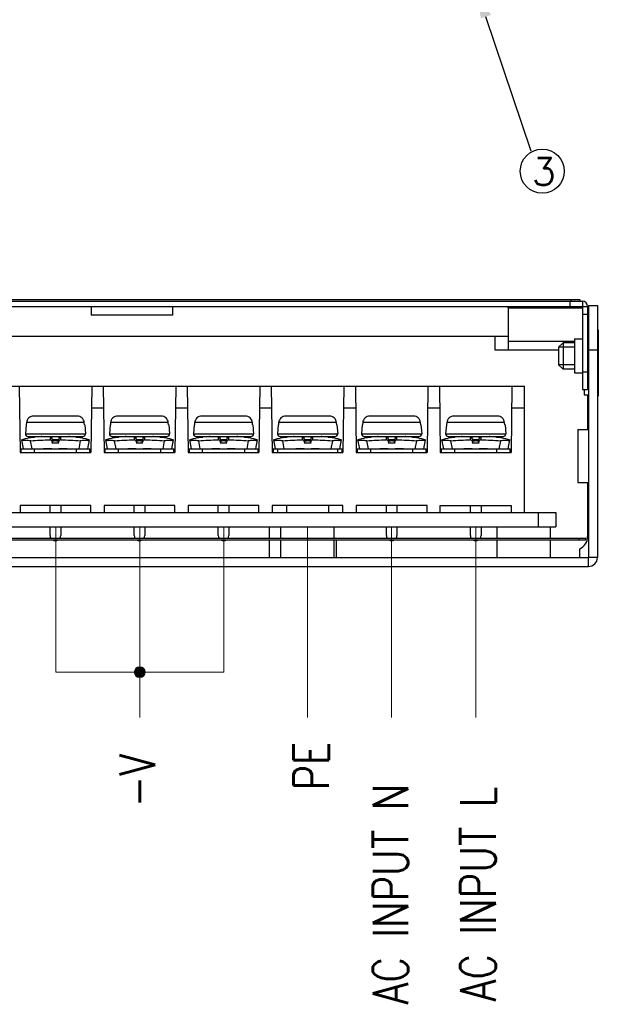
# Model space of a CAD drawing. Header units: millimetres. Extents: x 1519 to 3473, y -1005 to -133.
# Tile 2 of 14: x 1809 to 1874, y -920 to -809. Entities that reach past the tile are written whole.
import ezdxf

# ---------------------------------------------------------------- set-up
doc = ezdxf.new("R2010")
doc.units = ezdxf.units.MM
doc.header["$LTSCALE"] = 1.21
doc.layers.get('0').update_dxf_attribs({"linetype": 'CONTINUOUS'})
for name, color, linetype in [('02___PRT_ALL_AXES', 7, 'CONTINUOUS'), ('2', 2, 'CONTINUOUS'), ('20_ALL_FEATURES', 7, 'CONTINUOUS'), ('3', 3, 'CONTINUOUS'), ('DIM', 2, 'CONTINUOUS')]:
    doc.layers.add(name, color=color, linetype=linetype)
doc.layers.add('AM_5', color=3, linetype='CONTINUOUS', lineweight=25)
doc.styles.add('ROMANS', font='romans')
doc.styles.add('SIMPLEX', font='SIMPLEX.shx')

# ---------------------------------------------------------------- blocks, each defined once
blk = doc.blocks.new('C')
at = {"layer": 'AM_5', "color": 3}
blk.add_line((-1379.95, 1284.24), (-1387.22, 1269.94), dxfattribs=at)
at = {"layer": 'AM_5', "color": 3, "lineweight": 5}
blk.add_trace([(-1387.76, 1270.22), (-1386.69, 1269.67), (-1388.86, 1266.73)], dxfattribs=at)

msp = doc.modelspace()

# ---------------------------------------------------------------- hatches: boundary and pattern name
at = {"layer": '3', "lineweight": 0}
h = msp.add_hatch(color=0, dxfattribs=at)
h.paths.add_polyline_path([(1823.03, -882.87, 0.414214), (1822.42, -882.25), (1822.42, -882.87)])
h.paths.add_polyline_path([(1823.03, -882.87), (1822.42, -882.87), (1822.42, -883.49, 0.414214)])
h.paths.add_polyline_path([(1822.42, -883.49), (1822.42, -882.87), (1821.8, -882.87, 0.414214)])
h.paths.add_polyline_path([(1822.42, -882.87), (1822.42, -882.25, 0.414214), (1821.8, -882.87)])

# ---------------------------------------------------------------- linework, layer by layer
at = {"color": 7, "linetype": 'Continuous'}
for p, q in [((1761.14, -840.73), (1872.14, -840.73)), ((1816.94, -841.52), (1816.94, -842.52)), ((1826.14, -841.52), (1826.14, -842.52)), ((1872.44, -841.62), (1864.04, -841.62)), ((1864.04, -841.66), (1864.04, -841.62)), ((1871.14, -840.73), (1871.14, -840.92)), ((1871.84, -841.52), (1871.84, -841.62)), ((1872.14, -840.73), (1872.14, -840.92)), ((1873.14, -841.42), (1874.14, -841.42)), ((1874.14, -841.42), (1874.14, -869.92)), ((1826.14, -842.52), (1816.94, -842.52)), ((1872.44, -842.42), (1872.44, -850.92)), ((1819.07, -844.92), (1769.24, -844.92)), ((1864.04, -844.92), (1819.07, -844.92)), ((1874.24, -844.17), (1874.14, -844.17)), ((1874.24, -844.17), (1874.24, -851.67)), ((1874.24, -845.17), (1874.14, -845.17)), ((1873.14, -846.42), (1874.14, -846.42)), ((1872.44, -848.92), (1873.04, -848.92)), ((1778.89, -850.52), (1865.89, -850.52)), ((1808.79, -850.52), (1808.89, -858.02)), ((1816.99, -850.52), (1816.89, -858.02)), ((1818.29, -850.52), (1818.39, -858.02)), ((1826.49, -850.52), (1826.39, -858.02)), ((1827.79, -850.52), (1827.89, -858.02)), ((1835.99, -850.52), (1835.89, -858.02)), ((1837.29, -850.52), (1837.39, -858.02)), ((1845.49, -850.52), (1845.39, -858.02)), ((1846.79, -850.52), (1846.89, -858.02)), ((1854.99, -850.52), (1854.89, -858.02)), ((1856.29, -850.52), (1856.39, -858.02)), ((1864.49, -850.52), (1864.39, -858.02)), ((1865.89, -864.82), (1865.89, -850.52)), ((1872.44, -850.92), (1873.04, -850.92)), ((1874.24, -850.67), (1874.14, -850.67)), ((1874.24, -851.67), (1874.14, -851.67)), ((1815.35, -853.92), (1810.43, -853.92)), ((1818.32, -853.02), (1816.95, -853.02)), ((1824.85, -853.92), (1819.93, -853.92)), ((1827.82, -853.02), (1826.45, -853.02)), ((1834.35, -853.92), (1829.43, -853.92)), ((1837.32, -853.02), (1835.95, -853.02)), ((1843.85, -853.92), (1838.93, -853.92)), ((1846.82, -853.02), (1845.45, -853.02)), ((1853.35, -853.92), (1848.43, -853.92)), ((1856.32, -853.02), (1854.95, -853.02)), ((1862.85, -853.92), (1857.93, -853.92)), ((1865.89, -853.02), (1864.45, -853.02)), ((1809.57, -854.92), (1809.49, -855.92)), ((1809.6, -854.92), (1809.57, -854.92)), ((1809.62, -854.65), (1809.6, -854.92)), ((1816.15, -854.65), (1809.62, -854.65)), ((1816.18, -854.92), (1816.15, -854.65)), ((1816.2, -854.92), (1816.18, -854.92)), ((1816.2, -854.92), (1816.29, -855.92)), ((1819.07, -854.92), (1818.99, -855.92)), ((1819.1, -854.92), (1819.07, -854.92)), ((1819.12, -854.65), (1819.1, -854.92)), ((1825.65, -854.65), (1819.12, -854.65)), ((1825.68, -854.92), (1825.65, -854.65)), ((1825.7, -854.92), (1825.68, -854.92)), ((1825.7, -854.92), (1825.79, -855.92)), ((1828.57, -854.92), (1828.49, -855.92)), ((1828.6, -854.92), (1828.57, -854.92)), ((1828.62, -854.65), (1828.6, -854.92)), ((1835.15, -854.65), (1828.62, -854.65)), ((1835.18, -854.92), (1835.15, -854.65)), ((1835.2, -854.92), (1835.18, -854.92)), ((1835.2, -854.92), (1835.29, -855.92)), ((1838.07, -854.92), (1837.99, -855.92)), ((1838.1, -854.92), (1838.07, -854.92)), ((1838.12, -854.65), (1838.1, -854.92)), ((1844.65, -854.65), (1838.12, -854.65)), ((1844.68, -854.92), (1844.65, -854.65)), ((1844.7, -854.92), (1844.68, -854.92)), ((1844.7, -854.92), (1844.79, -855.92)), ((1847.57, -854.92), (1847.49, -855.92)), ((1847.6, -854.92), (1847.57, -854.92)), ((1847.62, -854.65), (1847.6, -854.92)), ((1854.15, -854.65), (1847.62, -854.65)), ((1854.18, -854.92), (1854.15, -854.65)), ((1854.2, -854.92), (1854.18, -854.92)), ((1854.2, -854.92), (1854.29, -855.92)), ((1857.07, -854.92), (1856.99, -855.92)), ((1857.1, -854.92), (1857.07, -854.92)), ((1857.12, -854.65), (1857.1, -854.92)), ((1863.65, -854.65), (1857.12, -854.65)), ((1863.68, -854.92), (1863.65, -854.65)), ((1863.7, -854.92), (1863.68, -854.92)), ((1863.7, -854.92), (1863.79, -855.92)), ((1809.49, -855.92), (1816.29, -855.92)), ((1818.99, -855.92), (1825.79, -855.92)), ((1828.49, -855.92), (1835.29, -855.92)), ((1837.99, -855.92), (1844.79, -855.92)), ((1847.49, -855.92), (1854.29, -855.92)), ((1856.99, -855.92), (1863.79, -855.92)), ((1809.04, -856.6), (1809.24, -857.62)), ((1809.79, -856.22), (1815.99, -856.22)), ((1810.26, -857.62), (1810.08, -856.72)), ((1810.6, -856.27), (1810.58, -856.27)), ((1810.59, -856.27), (1810.6, -856.27)), ((1810.6, -856.27), (1810.6, -856.27)), ((1810.6, -856.27), (1810.6, -856.27)), ((1811.29, -856.23), (1814.49, -856.23)), ((1812.28, -856.35), (1812.28, -856.6)), ((1812.54, -856.74), (1812.54, -856.59)), ((1812.54, -856.85), (1812.54, -856.59)), ((1812.54, -856.74), (1812.54, -857)), ((1812.54, -856.85), (1812.54, -857)), ((1813.24, -856.74), (1813.24, -856.59)), ((1813.24, -856.59), (1813.24, -856.85)), ((1813.24, -857), (1813.24, -856.74)), ((1813.24, -857), (1813.24, -856.85)), ((1813.49, -856.6), (1813.49, -856.35)), ((1815.17, -856.27), (1815.18, -856.27)), ((1815.18, -856.27), (1815.17, -856.27)), ((1815.18, -856.27), (1815.19, -856.27)), ((1815.19, -856.27), (1815.18, -856.27)), ((1815.69, -856.72), (1815.52, -857.62)), ((1816.54, -857.62), (1816.73, -856.6)), ((1818.54, -856.6), (1818.74, -857.62)), ((1819.29, -856.22), (1825.49, -856.22)), ((1819.76, -857.62), (1819.58, -856.72)), ((1820.1, -856.27), (1820.08, -856.27)), ((1820.09, -856.27), (1820.1, -856.27)), ((1820.1, -856.27), (1820.1, -856.27)), ((1820.1, -856.27), (1820.1, -856.27)), ((1820.79, -856.23), (1823.99, -856.23)), ((1821.78, -856.35), (1821.78, -856.6)), ((1822.04, -856.74), (1822.04, -856.59)), ((1822.04, -856.85), (1822.04, -856.59)), ((1822.04, -856.74), (1822.04, -857)), ((1822.04, -856.85), (1822.04, -857)), ((1822.74, -856.74), (1822.74, -856.59)), ((1822.74, -856.59), (1822.74, -856.85)), ((1822.74, -857), (1822.74, -856.74)), ((1822.74, -857), (1822.74, -856.85)), ((1822.99, -856.6), (1822.99, -856.35)), ((1824.67, -856.27), (1824.68, -856.27)), ((1824.68, -856.27), (1824.67, -856.27)), ((1824.68, -856.27), (1824.69, -856.27)), ((1824.69, -856.27), (1824.68, -856.27)), ((1825.19, -856.72), (1825.02, -857.62)), ((1826.04, -857.62), (1826.23, -856.6)), ((1828.04, -856.6), (1828.24, -857.62)), ((1828.79, -856.22), (1834.99, -856.22)), ((1829.26, -857.62), (1829.08, -856.72)), ((1829.6, -856.27), (1829.58, -856.27)), ((1829.59, -856.27), (1829.6, -856.27)), ((1829.6, -856.27), (1829.6, -856.27)), ((1829.6, -856.27), (1829.6, -856.27)), ((1830.29, -856.23), (1833.49, -856.23)), ((1831.28, -856.35), (1831.28, -856.6)), ((1831.54, -856.74), (1831.54, -856.59)), ((1831.54, -856.85), (1831.54, -856.59)), ((1831.54, -856.74), (1831.54, -857)), ((1831.54, -856.85), (1831.54, -857)), ((1832.24, -856.74), (1832.24, -856.59)), ((1832.24, -856.59), (1832.24, -856.85)), ((1832.24, -857), (1832.24, -856.74)), ((1832.24, -857), (1832.24, -856.85)), ((1832.49, -856.6), (1832.49, -856.35)), ((1834.17, -856.27), (1834.18, -856.27)), ((1834.18, -856.27), (1834.17, -856.27)), ((1834.18, -856.27), (1834.19, -856.27)), ((1834.19, -856.27), (1834.18, -856.27)), ((1834.69, -856.72), (1834.52, -857.62)), ((1835.54, -857.62), (1835.73, -856.6)), ((1837.54, -856.6), (1837.74, -857.62)), ((1838.29, -856.22), (1844.49, -856.22)), ((1838.76, -857.62), (1838.58, -856.72)), ((1839.1, -856.27), (1839.08, -856.27)), ((1839.09, -856.27), (1839.1, -856.27)), ((1839.1, -856.27), (1839.1, -856.27)), ((1839.1, -856.27), (1839.1, -856.27)), ((1839.79, -856.23), (1842.99, -856.23)), ((1840.78, -856.35), (1840.78, -856.6)), ((1841.04, -856.74), (1841.04, -856.59)), ((1841.04, -856.85), (1841.04, -856.59)), ((1841.04, -856.74), (1841.04, -857)), ((1841.04, -856.85), (1841.04, -857)), ((1841.74, -856.74), (1841.74, -856.59)), ((1841.74, -856.59), (1841.74, -856.85)), ((1841.74, -857), (1841.74, -856.74)), ((1841.74, -857), (1841.74, -856.85)), ((1841.99, -856.6), (1841.99, -856.35)), ((1843.67, -856.27), (1843.68, -856.27)), ((1843.68, -856.27), (1843.67, -856.27)), ((1843.68, -856.27), (1843.69, -856.27)), ((1843.69, -856.27), (1843.68, -856.27)), ((1844.19, -856.72), (1844.02, -857.62)), ((1845.04, -857.62), (1845.23, -856.6)), ((1847.04, -856.6), (1847.24, -857.62)), ((1847.79, -856.22), (1853.99, -856.22)), ((1848.26, -857.62), (1848.08, -856.72)), ((1848.6, -856.27), (1848.58, -856.27)), ((1848.59, -856.27), (1848.6, -856.27)), ((1848.6, -856.27), (1848.6, -856.27)), ((1848.6, -856.27), (1848.6, -856.27)), ((1849.29, -856.23), (1852.49, -856.23)), ((1850.28, -856.35), (1850.28, -856.6)), ((1850.54, -856.74), (1850.54, -856.59)), ((1850.54, -856.85), (1850.54, -856.59)), ((1850.54, -856.74), (1850.54, -857)), ((1850.54, -856.85), (1850.54, -857)), ((1851.24, -856.74), (1851.24, -856.59)), ((1851.24, -856.59), (1851.24, -856.85)), ((1851.24, -857), (1851.24, -856.74)), ((1851.24, -857), (1851.24, -856.85)), ((1851.49, -856.6), (1851.49, -856.35)), ((1853.17, -856.27), (1853.18, -856.27)), ((1853.18, -856.27), (1853.17, -856.27)), ((1853.18, -856.27), (1853.19, -856.27)), ((1853.19, -856.27), (1853.18, -856.27)), ((1853.69, -856.72), (1853.52, -857.62)), ((1854.54, -857.62), (1854.73, -856.6)), ((1856.54, -856.6), (1856.74, -857.62)), ((1857.29, -856.22), (1863.49, -856.22)), ((1857.76, -857.62), (1857.58, -856.72)), ((1858.1, -856.27), (1858.08, -856.27)), ((1858.09, -856.27), (1858.1, -856.27)), ((1858.1, -856.27), (1858.1, -856.27)), ((1858.1, -856.27), (1858.1, -856.27)), ((1858.79, -856.23), (1861.99, -856.23)), ((1859.78, -856.35), (1859.78, -856.6)), ((1860.04, -856.74), (1860.04, -856.59)), ((1860.04, -856.85), (1860.04, -856.59)), ((1860.04, -856.74), (1860.04, -857)), ((1860.04, -856.85), (1860.04, -857)), ((1860.74, -856.74), (1860.74, -856.59)), ((1860.74, -856.59), (1860.74, -856.85)), ((1860.74, -857), (1860.74, -856.74)), ((1860.74, -857), (1860.74, -856.85)), ((1860.99, -856.6), (1860.99, -856.35)), ((1862.68, -856.27), (1862.67, -856.27)), ((1862.67, -856.27), (1862.68, -856.27)), ((1862.69, -856.27), (1862.68, -856.27)), ((1862.68, -856.27), (1862.69, -856.27)), ((1863.19, -856.72), (1863.02, -857.62)), ((1864.04, -857.62), (1864.23, -856.6)), ((1808.89, -858.02), (1816.89, -858.02)), ((1808.99, -857.62), (1808.99, -858.02)), ((1808.99, -857.62), (1816.79, -857.62)), ((1810.49, -857.64), (1808.99, -857.64)), ((1810.49, -857.64), (1810.49, -858.02)), ((1815.29, -858.02), (1815.29, -857.64)), ((1816.79, -857.64), (1815.29, -857.64)), ((1816.79, -858.02), (1816.79, -857.62)), ((1818.39, -858.02), (1826.39, -858.02)), ((1818.49, -857.62), (1826.29, -857.62)), ((1818.49, -857.62), (1818.49, -858.02)), ((1819.99, -857.64), (1818.49, -857.64)), ((1819.99, -857.64), (1819.99, -858.02)), ((1826.29, -857.64), (1824.79, -857.64)), ((1824.79, -858.02), (1824.79, -857.64)), ((1826.29, -858.02), (1826.29, -857.62)), ((1827.89, -858.02), (1835.89, -858.02)), ((1827.99, -857.62), (1835.79, -857.62)), ((1827.99, -857.62), (1827.99, -858.02)), ((1829.49, -857.64), (1827.99, -857.64)), ((1829.49, -857.64), (1829.49, -858.02)), ((1835.79, -857.64), (1834.29, -857.64)), ((1834.29, -858.02), (1834.29, -857.64)), ((1835.79, -858.02), (1835.79, -857.62)), ((1837.39, -858.02), (1845.39, -858.02)), ((1837.49, -857.62), (1845.29, -857.62)), ((1837.49, -857.62), (1837.49, -858.02)), ((1837.99, -857.64), (1837.49, -857.64)), ((1837.99, -857.64), (1837.99, -858.02)), ((1845.29, -857.64), (1844.79, -857.64)), ((1844.79, -858.02), (1844.79, -857.64)), ((1845.29, -858.02), (1845.29, -857.62)), ((1846.89, -858.02), (1854.89, -858.02)), ((1846.99, -857.62), (1854.79, -857.62)), ((1846.99, -857.62), (1846.99, -858.02)), ((1848.49, -857.64), (1846.99, -857.64)), ((1848.49, -857.64), (1848.49, -858.02)), ((1854.79, -857.64), (1853.29, -857.64)), ((1853.29, -858.02), (1853.29, -857.64)), ((1854.79, -858.02), (1854.79, -857.62)), ((1856.39, -858.02), (1864.39, -858.02)), ((1856.49, -857.62), (1864.29, -857.62)), ((1856.49, -857.62), (1856.49, -858.02)), ((1857.99, -857.64), (1856.49, -857.64)), ((1857.99, -857.64), (1857.99, -858.02)), ((1864.29, -857.64), (1862.79, -857.64)), ((1862.79, -858.02), (1862.79, -857.64)), ((1864.29, -858.02), (1864.29, -857.62)), ((1763.84, -864.82), (1869.43, -864.82)), ((1808.89, -864.02), (1808.89, -864.82)), ((1816.89, -864.02), (1808.89, -864.02)), ((1812.29, -864.82), (1812.29, -864.02)), ((1813.49, -864.02), (1813.49, -864.82)), ((1816.89, -864.82), (1816.89, -864.02)), ((1818.39, -864.02), (1818.39, -864.82)), ((1826.39, -864.02), (1818.39, -864.02)), ((1821.79, -864.82), (1821.79, -864.02)), ((1822.99, -864.02), (1822.99, -864.82)), ((1826.39, -864.82), (1826.39, -864.02)), ((1835.89, -864.02), (1827.89, -864.02)), ((1827.89, -864.02), (1827.89, -864.82)), ((1831.29, -864.82), (1831.29, -864.02)), ((1832.49, -864.02), (1832.49, -864.82)), ((1835.89, -864.82), (1835.89, -864.02)), ((1845.39, -864.02), (1837.39, -864.02)), ((1837.39, -864.02), (1837.39, -864.82)), ((1838.99, -864.02), (1838.99, -864.82)), ((1843.79, -864.82), (1843.79, -864.02)), ((1845.39, -864.82), (1845.39, -864.02)), ((1854.89, -864.02), (1846.89, -864.02)), ((1846.89, -864.02), (1846.89, -864.82)), ((1850.29, -864.82), (1850.29, -864.02)), ((1851.49, -864.02), (1851.49, -864.82)), ((1854.89, -864.82), (1854.89, -864.02)), ((1856.39, -864.02), (1864.39, -864.02)), ((1856.39, -864.82), (1856.39, -864.02)), ((1859.79, -864.82), (1859.79, -864.02)), ((1860.99, -864.02), (1860.99, -864.82)), ((1864.39, -864.02), (1864.39, -864.82)), ((1867.43, -864.82), (1867.43, -866.42)), ((1869.43, -864.82), (1869.43, -866.42)), ((1763.84, -866.42), (1869.43, -866.42)), ((1812.29, -867.42), (1812.29, -866.42)), ((1813.49, -866.42), (1813.49, -867.42)), ((1821.79, -867.42), (1821.79, -866.42)), ((1822.99, -866.42), (1822.99, -867.42)), ((1831.29, -867.42), (1831.29, -866.42)), ((1832.49, -866.42), (1832.49, -867.42)), ((1850.29, -867.42), (1850.29, -866.42)), ((1851.49, -866.42), (1851.49, -867.42)), ((1859.79, -867.42), (1859.79, -866.42)), ((1860.99, -866.42), (1860.99, -867.42)), ((1760.44, -867.73), (1872.84, -867.73)), ((1760.44, -867.92), (1872.84, -867.92)), ((1872.08, -867.92), (1872.08, -867.73)), ((1872.84, -867.92), (1872.84, -867.73)), ((1874.14, -869.92), (1873.14, -869.92)), ((1873.14, -870.92), (1873.14, -869.92)), ((1760.14, -870.92), (1873.14, -870.92))]:
    msp.add_line(p, q, dxfattribs=at)
at = {"color": 3, "linetype": 'Continuous'}
for p, q in [((1864.04, -841.66), (1872.44, -841.66)), ((1864.04, -841.66), (1864.04, -846.42)), ((1873.14, -841.42), (1873.14, -869.92)), ((1873.04, -842.42), (1873.04, -850.92)), ((1862.54, -844.92), (1862.54, -846.42)), ((1873.04, -844.52), (1873.14, -844.52)), ((1864.04, -845.45), (1871.54, -845.45)), ((1862.54, -846.42), (1869.74, -846.42)), ((1872.64, -850.92), (1872.64, -851.52)), ((1872.64, -851.52), (1873.14, -851.52)), ((1873.04, -851.52), (1873.04, -855.42)), ((1873.04, -861.42), (1873.04, -867.54)), ((1872.14, -869.92), (1872.14, -868.92)), ((1760.14, -869.92), (1873.14, -869.92))]:
    msp.add_line(p, q, dxfattribs=at)
for p, q in [((1870.29, -845.62), (1869.74, -846.12)), ((1869.74, -848.12), (1870.29, -848.62))]:
    msp.add_line(p, q)
at = {"color": 7, "linetype": 'Continuous'}
for points in [[(1811.29, -856.23), (1810.99, -856.25), (1810.6, -856.27)], [(1815.17, -856.27), (1814.77, -856.25), (1814.49, -856.23)], [(1820.79, -856.23), (1820.49, -856.25), (1820.1, -856.27)], [(1824.67, -856.27), (1824.27, -856.25), (1823.99, -856.23)], [(1830.29, -856.23), (1829.99, -856.25), (1829.6, -856.27)], [(1834.17, -856.27), (1833.77, -856.25), (1833.49, -856.23)], [(1839.79, -856.23), (1839.49, -856.25), (1839.1, -856.27)], [(1843.67, -856.27), (1843.27, -856.25), (1842.99, -856.23)], [(1849.29, -856.23), (1848.99, -856.25), (1848.6, -856.27)], [(1853.17, -856.27), (1852.77, -856.25), (1852.49, -856.23)], [(1858.79, -856.23), (1858.49, -856.25), (1858.1, -856.27)], [(1862.67, -856.27), (1862.27, -856.25), (1861.99, -856.23)]]:
    msp.add_lwpolyline(points, dxfattribs=at)
for centre, radius, start, end in [((1809.79, -855.92), 0.3, 180, 270), ((1815.99, -855.92), 0.3, 270, 0), ((1819.29, -855.92), 0.3, 180, 270), ((1825.49, -855.92), 0.3, 270, 0), ((1828.79, -855.92), 0.3, 180, 270), ((1834.99, -855.92), 0.3, 270, 0), ((1838.29, -855.92), 0.3, 180, 270), ((1844.49, -855.92), 0.3, 270, 0), ((1847.79, -855.92), 0.3, 180, 270), ((1853.99, -855.92), 0.3, 270, 0), ((1857.29, -855.92), 0.3, 180, 270), ((1863.49, -855.92), 0.3, 270, 0), ((1811.7, -868.26), 12.04, 95.5161, 95.9003), ((1811.67, -867.88), 11.66, 95.3233, 95.5198), ((1811.77, -868.94), 12.72, 95.3284, 95.5312), ((1811.29, -856.42), 0.2, 66.831, 89.9997), ((1812.29, -856.85), 0.25, 0.5751, 90.9176), ((1812.89, -895.85), 38.86, 89.484, 90.516), ((1813.49, -856.85), 0.25, 89.08, 179.4249), ((1814.49, -856.42), 0.2, 90.0003, 113.1691), ((1814.11, -867.86), 11.63, 84.4808, 84.6774), ((1814.01, -868.92), 12.7, 84.4699, 84.6721), ((1821.2, -868.26), 12.04, 95.5161, 95.9003), ((1821.17, -867.88), 11.66, 95.3233, 95.5198), ((1821.27, -868.94), 12.72, 95.3284, 95.5312), ((1820.79, -856.42), 0.2, 66.831, 89.9997), ((1821.79, -856.85), 0.25, 0.5751, 90.9176), ((1822.39, -895.85), 38.86, 89.484, 90.516), ((1822.99, -856.85), 0.25, 89.08, 179.4249), ((1823.99, -856.42), 0.2, 90.0003, 113.1691), ((1823.61, -867.86), 11.63, 84.4808, 84.6774), ((1823.51, -868.92), 12.7, 84.4699, 84.6721), ((1830.7, -868.26), 12.04, 95.5161, 95.9003), ((1830.67, -867.88), 11.66, 95.3233, 95.5198), ((1830.77, -868.94), 12.72, 95.3284, 95.5312), ((1830.29, -856.42), 0.2, 66.831, 89.9997), ((1831.29, -856.85), 0.25, 0.5751, 90.9176), ((1831.89, -895.85), 38.86, 89.484, 90.516), ((1832.49, -856.85), 0.25, 89.08, 179.4249), ((1833.49, -856.42), 0.2, 90.0003, 113.1691), ((1833.11, -867.86), 11.63, 84.4808, 84.6774), ((1833.01, -868.92), 12.7, 84.4699, 84.6721), ((1840.2, -868.26), 12.04, 95.5161, 95.9003), ((1840.17, -867.88), 11.66, 95.3233, 95.5198), ((1840.27, -868.94), 12.72, 95.3284, 95.5312), ((1839.79, -856.42), 0.2, 66.831, 89.9997), ((1840.79, -856.85), 0.25, 0.5751, 90.9176), ((1841.39, -895.85), 38.86, 89.484, 90.516), ((1841.99, -856.85), 0.25, 89.08, 179.4249), ((1842.99, -856.42), 0.2, 90.0003, 113.1691), ((1842.61, -867.86), 11.63, 84.4808, 84.6774), ((1842.51, -868.92), 12.7, 84.4699, 84.6721), ((1849.7, -868.26), 12.04, 95.5161, 95.9003), ((1849.67, -867.88), 11.66, 95.3233, 95.5198), ((1849.77, -868.94), 12.72, 95.3284, 95.5312), ((1849.29, -856.42), 0.2, 66.831, 89.9997), ((1850.29, -856.85), 0.25, 0.5751, 90.9176), ((1850.89, -895.85), 38.86, 89.484, 90.516), ((1851.49, -856.85), 0.25, 89.08, 179.4249), ((1852.49, -856.42), 0.2, 90.0003, 113.1691), ((1852.11, -867.86), 11.63, 84.4808, 84.6774), ((1852.01, -868.92), 12.7, 84.4699, 84.6721), ((1859.2, -868.26), 12.04, 95.5161, 95.9003), ((1859.17, -867.88), 11.66, 95.3233, 95.5198), ((1859.27, -868.94), 12.72, 95.3284, 95.5312), ((1858.79, -856.42), 0.2, 66.831, 89.9997), ((1859.79, -856.85), 0.25, 0.5751, 90.9176), ((1860.39, -895.85), 38.86, 89.484, 90.516), ((1860.99, -856.85), 0.25, 89.08, 179.4249), ((1861.99, -856.42), 0.2, 90.0003, 113.1691), ((1861.61, -867.86), 11.63, 84.4808, 84.6774), ((1861.51, -868.92), 12.7, 84.4699, 84.6721), ((1812.89, -867.42), 0.6, 180, 211.8858), ((1812.89, -867.42), 0.6, 237.1504, 302.937), ((1812.89, -867.42), 0.6, 328.1276, 0), ((1822.39, -867.42), 0.6, 180, 211.8858), ((1822.39, -867.42), 0.6, 237.1504, 302.937), ((1822.39, -867.42), 0.6, 328.1276, 0), ((1831.89, -867.42), 0.6, 180, 211.8858), ((1831.89, -867.42), 0.6, 237.1504, 302.937), ((1831.89, -867.42), 0.6, 328.1276, 0), ((1850.89, -867.42), 0.6, 180, 211.8858), ((1850.89, -867.42), 0.6, 237.1504, 302.937), ((1850.89, -867.42), 0.6, 328.1276, 0), ((1860.39, -867.42), 0.6, 180, 211.8858), ((1860.39, -867.42), 0.6, 237.1504, 302.937), ((1860.39, -867.42), 0.6, 328.1276, 0), ((1873.14, -869.92), 1, 270, 0)]:
    msp.add_arc(centre, radius, start, end, dxfattribs=at)
at = {"color": 3, "linetype": 'Continuous'}
msp.add_arc((1871.54, -867.54), 1.5, 293.5782, 0, dxfattribs=at)
at = {"color": 7, "linetype": 'Continuous'}
for points, knots in [([(1810.43, -853.92), (1810.33, -853.92), (1810.13, -853.95), (1809.87, -854.11), (1809.69, -854.35), (1809.63, -854.55), (1809.62, -854.65)], [0, 0, 0, 0, 0.250067, 0.500043, 0.749996, 1, 1, 1, 1]), ([(1816.15, -854.65), (1816.14, -854.55), (1816.09, -854.35), (1815.9, -854.11), (1815.65, -853.95), (1815.45, -853.92), (1815.35, -853.92)], [0, 0, 0, 0, 0.250004, 0.499953, 0.749926, 1, 1, 1, 1]), ([(1819.93, -853.92), (1819.83, -853.92), (1819.63, -853.95), (1819.37, -854.11), (1819.19, -854.35), (1819.13, -854.55), (1819.12, -854.65)], [0, 0, 0, 0, 0.250067, 0.500043, 0.749996, 1, 1, 1, 1]), ([(1825.65, -854.65), (1825.64, -854.55), (1825.59, -854.35), (1825.4, -854.11), (1825.15, -853.95), (1824.95, -853.92), (1824.85, -853.92)], [0, 0, 0, 0, 0.250004, 0.499953, 0.749926, 1, 1, 1, 1]), ([(1829.43, -853.92), (1829.33, -853.92), (1829.13, -853.95), (1828.87, -854.11), (1828.69, -854.35), (1828.63, -854.55), (1828.62, -854.65)], [0, 0, 0, 0, 0.250067, 0.500043, 0.749996, 1, 1, 1, 1]), ([(1835.15, -854.65), (1835.14, -854.55), (1835.09, -854.35), (1834.9, -854.11), (1834.65, -853.95), (1834.45, -853.92), (1834.35, -853.92)], [0, 0, 0, 0, 0.250004, 0.499953, 0.749926, 1, 1, 1, 1]), ([(1838.93, -853.92), (1838.83, -853.92), (1838.63, -853.95), (1838.37, -854.11), (1838.19, -854.35), (1838.13, -854.55), (1838.12, -854.65)], [0, 0, 0, 0, 0.250067, 0.500043, 0.749996, 1, 1, 1, 1]), ([(1844.65, -854.65), (1844.64, -854.55), (1844.59, -854.35), (1844.4, -854.11), (1844.15, -853.95), (1843.95, -853.92), (1843.85, -853.92)], [0, 0, 0, 0, 0.250004, 0.499953, 0.749926, 1, 1, 1, 1]), ([(1848.43, -853.92), (1848.33, -853.92), (1848.13, -853.95), (1847.87, -854.11), (1847.69, -854.35), (1847.63, -854.55), (1847.62, -854.65)], [0, 0, 0, 0, 0.250067, 0.500043, 0.749996, 1, 1, 1, 1]), ([(1854.15, -854.65), (1854.14, -854.55), (1854.09, -854.35), (1853.9, -854.11), (1853.65, -853.95), (1853.45, -853.92), (1853.35, -853.92)], [0, 0, 0, 0, 0.250004, 0.499953, 0.749926, 1, 1, 1, 1]), ([(1857.93, -853.92), (1857.83, -853.92), (1857.63, -853.95), (1857.37, -854.11), (1857.19, -854.35), (1857.13, -854.55), (1857.12, -854.65)], [0, 0, 0, 0, 0.250067, 0.500043, 0.749996, 1, 1, 1, 1]), ([(1863.65, -854.65), (1863.64, -854.55), (1863.59, -854.35), (1863.4, -854.11), (1863.15, -853.95), (1862.95, -853.92), (1862.85, -853.92)], [0, 0, 0, 0, 0.250004, 0.499953, 0.749926, 1, 1, 1, 1]), ([(1810.08, -856.72), (1809.91, -856.68), (1809.57, -856.65), (1809.23, -856.68), (1809.06, -856.72)], [0, 0, 0, 0, 0.510315, 1, 1, 1, 1]), ([(1809.97, -856.35), (1810.03, -856.34), (1810.22, -856.31), (1810.41, -856.29), (1810.54, -856.28)], [0, 0, 0, 0, 0.304473, 1, 1, 1, 1]), ([(1810.08, -856.72), (1810.45, -856.67), (1811.18, -856.63), (1811.91, -856.6), (1812.28, -856.6)], [0, 0, 0, 0, 0.49993, 1, 1, 1, 1]), ([(1813.49, -856.35), (1813.49, -856.33), (1813.45, -856.31), (1813.39, -856.3), (1813.28, -856.28), (1813.11, -856.27), (1812.89, -856.27), (1812.66, -856.27), (1812.47, -856.29), (1812.36, -856.3), (1812.28, -856.33), (1812.28, -856.35)], [0, 0, 0, 0, 0.04528, 0.089166, 0.149567, 0.309724, 0.500115, 0.690465, 0.85039, 0.955051, 1, 1, 1, 1]), ([(1812.28, -856.35), (1812.35, -856.35), (1812.48, -856.4), (1812.53, -856.53), (1812.54, -856.59)], [0, 0, 0, 0, 0.502356, 1, 1, 1, 1]), ([(1812.54, -856.59), (1812.54, -856.58), (1812.58, -856.57), (1812.65, -856.56), (1812.76, -856.55), (1812.89, -856.55), (1813.01, -856.55), (1813.13, -856.56), (1813.19, -856.57), (1813.24, -856.58), (1813.24, -856.59)], [0, 0, 0, 0, 0.046518, 0.152945, 0.312283, 0.499985, 0.687681, 0.847018, 0.953466, 1, 1, 1, 1]), ([(1812.54, -856.74), (1812.54, -856.73), (1812.58, -856.71), (1812.65, -856.7), (1812.76, -856.69), (1812.89, -856.69), (1813.01, -856.69), (1813.13, -856.7), (1813.19, -856.71), (1813.24, -856.73), (1813.24, -856.74)], [0, 0, 0, 0, 0.046425, 0.153746, 0.312624, 0.500093, 0.687505, 0.846278, 0.953604, 1, 1, 1, 1]), ([(1813.49, -856.35), (1813.43, -856.35), (1813.29, -856.4), (1813.24, -856.53), (1813.24, -856.59)], [0, 0, 0, 0, 0.503512, 1, 1, 1, 1]), ([(1813.49, -856.6), (1813.86, -856.6), (1814.59, -856.63), (1815.33, -856.67), (1815.69, -856.72)], [0, 0, 0, 0, 0.50007, 1, 1, 1, 1]), ([(1815.23, -856.28), (1815.26, -856.28), (1815.45, -856.3), (1815.64, -856.32), (1815.8, -856.35)], [0, 0, 0, 0, 0.17041, 1, 1, 1, 1]), ([(1816.71, -856.72), (1816.55, -856.68), (1816.2, -856.65), (1815.86, -856.68), (1815.69, -856.72)], [0, 0, 0, 0, 0.489685, 1, 1, 1, 1]), ([(1819.58, -856.72), (1819.41, -856.68), (1819.07, -856.65), (1818.73, -856.68), (1818.56, -856.72)], [0, 0, 0, 0, 0.510315, 1, 1, 1, 1]), ([(1819.47, -856.35), (1819.53, -856.34), (1819.72, -856.31), (1819.91, -856.29), (1820.04, -856.28)], [0, 0, 0, 0, 0.304473, 1, 1, 1, 1]), ([(1819.58, -856.72), (1819.95, -856.67), (1820.68, -856.63), (1821.41, -856.6), (1821.78, -856.6)], [0, 0, 0, 0, 0.49993, 1, 1, 1, 1]), ([(1822.99, -856.35), (1822.99, -856.33), (1822.95, -856.31), (1822.89, -856.3), (1822.78, -856.28), (1822.61, -856.27), (1822.39, -856.27), (1822.16, -856.27), (1821.97, -856.29), (1821.86, -856.3), (1821.78, -856.33), (1821.78, -856.35)], [0, 0, 0, 0, 0.04528, 0.089166, 0.149567, 0.309724, 0.500115, 0.690465, 0.85039, 0.955051, 1, 1, 1, 1]), ([(1821.78, -856.35), (1821.85, -856.35), (1821.98, -856.4), (1822.03, -856.53), (1822.04, -856.59)], [0, 0, 0, 0, 0.502356, 1, 1, 1, 1]), ([(1822.04, -856.59), (1822.04, -856.58), (1822.08, -856.57), (1822.15, -856.56), (1822.26, -856.55), (1822.39, -856.55), (1822.51, -856.55), (1822.63, -856.56), (1822.69, -856.57), (1822.74, -856.58), (1822.74, -856.59)], [0, 0, 0, 0, 0.046518, 0.152945, 0.312283, 0.499985, 0.687681, 0.847018, 0.953466, 1, 1, 1, 1]), ([(1822.04, -856.74), (1822.04, -856.73), (1822.08, -856.71), (1822.15, -856.7), (1822.26, -856.69), (1822.39, -856.69), (1822.51, -856.69), (1822.63, -856.7), (1822.69, -856.71), (1822.74, -856.73), (1822.74, -856.74)], [0, 0, 0, 0, 0.046425, 0.153746, 0.312624, 0.500093, 0.687505, 0.846278, 0.953604, 1, 1, 1, 1]), ([(1822.99, -856.35), (1822.93, -856.35), (1822.79, -856.4), (1822.74, -856.53), (1822.74, -856.59)], [0, 0, 0, 0, 0.503512, 1, 1, 1, 1]), ([(1822.99, -856.6), (1823.36, -856.6), (1824.09, -856.63), (1824.83, -856.67), (1825.19, -856.72)], [0, 0, 0, 0, 0.50007, 1, 1, 1, 1]), ([(1824.73, -856.28), (1824.76, -856.28), (1824.95, -856.3), (1825.14, -856.32), (1825.3, -856.35)], [0, 0, 0, 0, 0.17041, 1, 1, 1, 1]), ([(1826.21, -856.72), (1826.05, -856.68), (1825.7, -856.65), (1825.36, -856.68), (1825.19, -856.72)], [0, 0, 0, 0, 0.489685, 1, 1, 1, 1]), ([(1829.08, -856.72), (1828.91, -856.68), (1828.57, -856.65), (1828.23, -856.68), (1828.06, -856.72)], [0, 0, 0, 0, 0.510315, 1, 1, 1, 1]), ([(1828.97, -856.35), (1829.03, -856.34), (1829.22, -856.31), (1829.41, -856.29), (1829.54, -856.28)], [0, 0, 0, 0, 0.304473, 1, 1, 1, 1]), ([(1829.08, -856.72), (1829.45, -856.67), (1830.18, -856.63), (1830.91, -856.6), (1831.28, -856.6)], [0, 0, 0, 0, 0.49993, 1, 1, 1, 1]), ([(1832.49, -856.35), (1832.49, -856.33), (1832.45, -856.31), (1832.39, -856.3), (1832.28, -856.28), (1832.11, -856.27), (1831.89, -856.27), (1831.66, -856.27), (1831.47, -856.29), (1831.36, -856.3), (1831.28, -856.33), (1831.28, -856.35)], [0, 0, 0, 0, 0.04528, 0.089166, 0.149567, 0.309724, 0.500115, 0.690465, 0.85039, 0.955051, 1, 1, 1, 1]), ([(1831.28, -856.35), (1831.35, -856.35), (1831.48, -856.4), (1831.53, -856.53), (1831.54, -856.59)], [0, 0, 0, 0, 0.502356, 1, 1, 1, 1]), ([(1831.54, -856.59), (1831.54, -856.58), (1831.58, -856.57), (1831.65, -856.56), (1831.76, -856.55), (1831.89, -856.55), (1832.01, -856.55), (1832.13, -856.56), (1832.19, -856.57), (1832.24, -856.58), (1832.24, -856.59)], [0, 0, 0, 0, 0.046518, 0.152945, 0.312283, 0.499985, 0.687681, 0.847018, 0.953466, 1, 1, 1, 1]), ([(1831.54, -856.74), (1831.54, -856.73), (1831.58, -856.71), (1831.65, -856.7), (1831.76, -856.69), (1831.89, -856.69), (1832.01, -856.69), (1832.13, -856.7), (1832.19, -856.71), (1832.24, -856.73), (1832.24, -856.74)], [0, 0, 0, 0, 0.046425, 0.153746, 0.312624, 0.500093, 0.687505, 0.846278, 0.953604, 1, 1, 1, 1]), ([(1832.49, -856.35), (1832.43, -856.35), (1832.29, -856.4), (1832.24, -856.53), (1832.24, -856.59)], [0, 0, 0, 0, 0.503512, 1, 1, 1, 1]), ([(1832.49, -856.6), (1832.86, -856.6), (1833.59, -856.63), (1834.33, -856.67), (1834.69, -856.72)], [0, 0, 0, 0, 0.50007, 1, 1, 1, 1]), ([(1834.23, -856.28), (1834.26, -856.28), (1834.45, -856.3), (1834.64, -856.32), (1834.8, -856.35)], [0, 0, 0, 0, 0.17041, 1, 1, 1, 1]), ([(1835.71, -856.72), (1835.55, -856.68), (1835.2, -856.65), (1834.86, -856.68), (1834.69, -856.72)], [0, 0, 0, 0, 0.489685, 1, 1, 1, 1]), ([(1838.58, -856.72), (1838.41, -856.68), (1838.07, -856.65), (1837.73, -856.68), (1837.56, -856.72)], [0, 0, 0, 0, 0.510315, 1, 1, 1, 1]), ([(1838.47, -856.35), (1838.53, -856.34), (1838.72, -856.31), (1838.91, -856.29), (1839.04, -856.28)], [0, 0, 0, 0, 0.304473, 1, 1, 1, 1]), ([(1838.58, -856.72), (1838.95, -856.67), (1839.68, -856.63), (1840.41, -856.6), (1840.78, -856.6)], [0, 0, 0, 0, 0.49993, 1, 1, 1, 1]), ([(1841.99, -856.35), (1841.99, -856.33), (1841.95, -856.31), (1841.89, -856.3), (1841.78, -856.28), (1841.61, -856.27), (1841.39, -856.27), (1841.16, -856.27), (1840.97, -856.29), (1840.86, -856.3), (1840.78, -856.33), (1840.78, -856.35)], [0, 0, 0, 0, 0.04528, 0.089166, 0.149567, 0.309724, 0.500115, 0.690465, 0.85039, 0.955051, 1, 1, 1, 1]), ([(1840.78, -856.35), (1840.85, -856.35), (1840.98, -856.4), (1841.03, -856.53), (1841.04, -856.59)], [0, 0, 0, 0, 0.502356, 1, 1, 1, 1]), ([(1841.04, -856.59), (1841.04, -856.58), (1841.08, -856.57), (1841.15, -856.56), (1841.26, -856.55), (1841.39, -856.55), (1841.51, -856.55), (1841.63, -856.56), (1841.69, -856.57), (1841.74, -856.58), (1841.74, -856.59)], [0, 0, 0, 0, 0.046518, 0.152945, 0.312283, 0.499985, 0.687681, 0.847018, 0.953466, 1, 1, 1, 1]), ([(1841.04, -856.74), (1841.04, -856.73), (1841.08, -856.71), (1841.15, -856.7), (1841.26, -856.69), (1841.39, -856.69), (1841.51, -856.69), (1841.63, -856.7), (1841.69, -856.71), (1841.74, -856.73), (1841.74, -856.74)], [0, 0, 0, 0, 0.046425, 0.153746, 0.312624, 0.500093, 0.687505, 0.846278, 0.953604, 1, 1, 1, 1]), ([(1841.99, -856.35), (1841.93, -856.35), (1841.79, -856.4), (1841.74, -856.53), (1841.74, -856.59)], [0, 0, 0, 0, 0.503512, 1, 1, 1, 1]), ([(1841.99, -856.6), (1842.36, -856.6), (1843.09, -856.63), (1843.83, -856.67), (1844.19, -856.72)], [0, 0, 0, 0, 0.50007, 1, 1, 1, 1]), ([(1843.73, -856.28), (1843.76, -856.28), (1843.95, -856.3), (1844.14, -856.32), (1844.3, -856.35)], [0, 0, 0, 0, 0.17041, 1, 1, 1, 1]), ([(1845.21, -856.72), (1845.05, -856.68), (1844.7, -856.65), (1844.36, -856.68), (1844.19, -856.72)], [0, 0, 0, 0, 0.489685, 1, 1, 1, 1]), ([(1848.08, -856.72), (1847.91, -856.68), (1847.57, -856.65), (1847.23, -856.68), (1847.06, -856.72)], [0, 0, 0, 0, 0.510315, 1, 1, 1, 1]), ([(1847.97, -856.35), (1848.03, -856.34), (1848.22, -856.31), (1848.41, -856.29), (1848.54, -856.28)], [0, 0, 0, 0, 0.304473, 1, 1, 1, 1]), ([(1848.08, -856.72), (1848.45, -856.67), (1849.18, -856.63), (1849.91, -856.6), (1850.28, -856.6)], [0, 0, 0, 0, 0.49993, 1, 1, 1, 1]), ([(1851.49, -856.35), (1851.49, -856.33), (1851.45, -856.31), (1851.39, -856.3), (1851.28, -856.28), (1851.11, -856.27), (1850.89, -856.27), (1850.66, -856.27), (1850.47, -856.29), (1850.36, -856.3), (1850.28, -856.33), (1850.28, -856.35)], [0, 0, 0, 0, 0.04528, 0.089166, 0.149567, 0.309724, 0.500115, 0.690465, 0.85039, 0.955051, 1, 1, 1, 1]), ([(1850.28, -856.35), (1850.35, -856.35), (1850.48, -856.4), (1850.53, -856.53), (1850.54, -856.59)], [0, 0, 0, 0, 0.502356, 1, 1, 1, 1]), ([(1850.54, -856.59), (1850.54, -856.58), (1850.58, -856.57), (1850.65, -856.56), (1850.76, -856.55), (1850.89, -856.55), (1851.01, -856.55), (1851.13, -856.56), (1851.19, -856.57), (1851.24, -856.58), (1851.24, -856.59)], [0, 0, 0, 0, 0.046518, 0.152945, 0.312283, 0.499985, 0.687681, 0.847018, 0.953466, 1, 1, 1, 1]), ([(1850.54, -856.74), (1850.54, -856.73), (1850.58, -856.71), (1850.65, -856.7), (1850.76, -856.69), (1850.89, -856.69), (1851.01, -856.69), (1851.13, -856.7), (1851.19, -856.71), (1851.24, -856.73), (1851.24, -856.74)], [0, 0, 0, 0, 0.046425, 0.153746, 0.312624, 0.500093, 0.687505, 0.846278, 0.953604, 1, 1, 1, 1]), ([(1851.49, -856.35), (1851.43, -856.35), (1851.29, -856.4), (1851.24, -856.53), (1851.24, -856.59)], [0, 0, 0, 0, 0.503512, 1, 1, 1, 1]), ([(1851.49, -856.6), (1851.86, -856.6), (1852.59, -856.63), (1853.33, -856.67), (1853.69, -856.72)], [0, 0, 0, 0, 0.50007, 1, 1, 1, 1]), ([(1853.23, -856.28), (1853.26, -856.28), (1853.45, -856.3), (1853.64, -856.32), (1853.8, -856.35)], [0, 0, 0, 0, 0.17041, 1, 1, 1, 1]), ([(1854.71, -856.72), (1854.55, -856.68), (1854.2, -856.65), (1853.86, -856.68), (1853.69, -856.72)], [0, 0, 0, 0, 0.489685, 1, 1, 1, 1]), ([(1857.58, -856.72), (1857.41, -856.68), (1857.07, -856.65), (1856.73, -856.68), (1856.56, -856.72)], [0, 0, 0, 0, 0.510315, 1, 1, 1, 1]), ([(1857.47, -856.35), (1857.53, -856.34), (1857.72, -856.31), (1857.91, -856.29), (1858.04, -856.28)], [0, 0, 0, 0, 0.304473, 1, 1, 1, 1]), ([(1857.58, -856.72), (1857.95, -856.67), (1858.68, -856.63), (1859.41, -856.6), (1859.78, -856.6)], [0, 0, 0, 0, 0.49993, 1, 1, 1, 1]), ([(1860.99, -856.35), (1860.99, -856.33), (1860.95, -856.31), (1860.89, -856.3), (1860.78, -856.28), (1860.61, -856.27), (1860.39, -856.27), (1860.16, -856.27), (1859.97, -856.29), (1859.86, -856.3), (1859.78, -856.33), (1859.78, -856.35)], [0, 0, 0, 0, 0.04528, 0.089166, 0.149567, 0.309724, 0.500115, 0.690465, 0.85039, 0.955051, 1, 1, 1, 1]), ([(1859.78, -856.35), (1859.85, -856.35), (1859.98, -856.4), (1860.03, -856.53), (1860.04, -856.59)], [0, 0, 0, 0, 0.502356, 1, 1, 1, 1]), ([(1860.04, -856.59), (1860.04, -856.58), (1860.08, -856.57), (1860.15, -856.56), (1860.26, -856.55), (1860.39, -856.55), (1860.51, -856.55), (1860.63, -856.56), (1860.69, -856.57), (1860.74, -856.58), (1860.74, -856.59)], [0, 0, 0, 0, 0.046518, 0.152945, 0.312283, 0.499985, 0.687681, 0.847018, 0.953466, 1, 1, 1, 1]), ([(1860.04, -856.74), (1860.04, -856.73), (1860.08, -856.71), (1860.15, -856.7), (1860.26, -856.69), (1860.39, -856.69), (1860.51, -856.69), (1860.63, -856.7), (1860.69, -856.71), (1860.74, -856.73), (1860.74, -856.74)], [0, 0, 0, 0, 0.046425, 0.153746, 0.312624, 0.500093, 0.687505, 0.846278, 0.953604, 1, 1, 1, 1]), ([(1860.99, -856.35), (1860.93, -856.35), (1860.79, -856.4), (1860.74, -856.53), (1860.74, -856.59)], [0, 0, 0, 0, 0.503512, 1, 1, 1, 1]), ([(1860.99, -856.6), (1861.36, -856.6), (1862.09, -856.63), (1862.83, -856.67), (1863.19, -856.72)], [0, 0, 0, 0, 0.50007, 1, 1, 1, 1]), ([(1862.73, -856.28), (1862.76, -856.28), (1862.95, -856.3), (1863.14, -856.32), (1863.3, -856.35)], [0, 0, 0, 0, 0.17041, 1, 1, 1, 1]), ([(1864.21, -856.72), (1864.05, -856.68), (1863.7, -856.65), (1863.36, -856.68), (1863.19, -856.72)], [0, 0, 0, 0, 0.489685, 1, 1, 1, 1])]:
    msp.add_open_spline(points, degree=3, knots=knots, dxfattribs=at)
for points in [[(1809.04, -856.6), (1809.34, -856.48), (1809.66, -856.4), (1809.97, -856.35)], [(1815.8, -856.35), (1816.12, -856.4), (1816.43, -856.48), (1816.73, -856.6)], [(1818.54, -856.6), (1818.84, -856.48), (1819.16, -856.4), (1819.47, -856.35)], [(1825.3, -856.35), (1825.62, -856.4), (1825.93, -856.48), (1826.23, -856.6)], [(1828.04, -856.6), (1828.34, -856.48), (1828.66, -856.4), (1828.97, -856.35)], [(1834.8, -856.35), (1835.12, -856.4), (1835.43, -856.48), (1835.73, -856.6)], [(1837.54, -856.6), (1837.84, -856.48), (1838.16, -856.4), (1838.47, -856.35)], [(1844.3, -856.35), (1844.62, -856.4), (1844.93, -856.48), (1845.23, -856.6)], [(1847.04, -856.6), (1847.34, -856.48), (1847.66, -856.4), (1847.97, -856.35)], [(1853.8, -856.35), (1854.12, -856.4), (1854.43, -856.48), (1854.73, -856.6)], [(1856.54, -856.6), (1856.84, -856.48), (1857.16, -856.4), (1857.47, -856.35)], [(1863.3, -856.35), (1863.62, -856.4), (1863.93, -856.48), (1864.23, -856.6)], [(1812.49, -857.6), (1812.18, -857.6), (1811.87, -857.61), (1811.56, -857.62)], [(1813.29, -857.6), (1813.29, -857.6), (1813.29, -857.61), (1813.29, -857.62)], [(1814.21, -857.62), (1813.9, -857.61), (1813.6, -857.6), (1813.29, -857.6)], [(1821.99, -857.6), (1821.68, -857.6), (1821.37, -857.61), (1821.06, -857.62)], [(1822.79, -857.6), (1822.79, -857.6), (1822.79, -857.61), (1822.79, -857.62)], [(1823.71, -857.62), (1823.4, -857.61), (1823.1, -857.6), (1822.79, -857.6)], [(1831.49, -857.6), (1831.18, -857.6), (1830.87, -857.61), (1830.56, -857.62)], [(1833.21, -857.62), (1832.9, -857.61), (1832.6, -857.6), (1832.29, -857.6)], [(1832.29, -857.6), (1832.29, -857.6), (1832.29, -857.61), (1832.29, -857.62)], [(1840.99, -857.6), (1840.68, -857.6), (1840.37, -857.61), (1840.06, -857.62)], [(1842.71, -857.62), (1842.4, -857.61), (1842.1, -857.6), (1841.79, -857.6)], [(1841.79, -857.6), (1841.79, -857.6), (1841.79, -857.61), (1841.79, -857.62)], [(1850.49, -857.6), (1850.18, -857.6), (1849.87, -857.61), (1849.56, -857.62)], [(1852.21, -857.62), (1851.9, -857.61), (1851.6, -857.6), (1851.29, -857.6)], [(1851.29, -857.6), (1851.29, -857.6), (1851.29, -857.61), (1851.29, -857.62)], [(1859.99, -857.6), (1859.68, -857.6), (1859.37, -857.61), (1859.06, -857.62)], [(1861.71, -857.62), (1861.4, -857.61), (1861.1, -857.6), (1860.79, -857.6)], [(1860.79, -857.6), (1860.79, -857.6), (1860.79, -857.61), (1860.79, -857.62)]]:
    msp.add_open_spline(points, degree=3, dxfattribs=at)
at = {"layer": '02___PRT_ALL_AXES', "color": 7, "linetype": 'Continuous'}
for p, q in [((1869.74, -846.12), (1869.74, -848.12)), ((1871.54, -845.62), (1870.29, -845.62)), ((1870.29, -845.62), (1870.29, -848.62)), ((1871.54, -845.19), (1872.44, -845.19)), ((1871.54, -845.19), (1871.54, -849.04)), ((1873.14, -845.43), (1873.04, -845.62)), ((1871.54, -848.62), (1870.29, -848.62)), ((1871.54, -849.04), (1872.44, -849.04)), ((1873.14, -848.81), (1873.04, -848.62)), ((1837.09, -867.73), (1837.09, -866.42)), ((1838.38, -867.73), (1838.38, -866.42)), ((1844.38, -867.73), (1844.38, -866.42)), ((1862.83, -867.73), (1862.83, -866.42)), ((1868.83, -867.73), (1868.83, -866.42)), ((1837.09, -869.92), (1837.09, -867.92)), ((1838.38, -869.92), (1838.38, -867.92)), ((1844.38, -869.92), (1844.38, -867.92)), ((1862.83, -869.92), (1862.83, -867.92)), ((1868.83, -869.92), (1868.83, -867.92))]:
    msp.add_line(p, q, dxfattribs=at)
at = {"layer": '02___PRT_ALL_AXES', "color": 3, "linetype": 'Continuous'}
for p, q in [((1871.94, -855.42), (1873.14, -855.42)), ((1871.94, -855.42), (1871.94, -861.42)), ((1871.94, -861.42), (1873.14, -861.42)), ((1844.64, -869.92), (1844.64, -867.92))]:
    msp.add_line(p, q, dxfattribs=at)
at = {"layer": '20_ALL_FEATURES', "color": 7, "linetype": 'Continuous'}
for p, q in [((1760.24, -841.52), (1873.04, -841.52)), ((1871.04, -840.92), (1871.04, -841.52)), ((1872.44, -840.92), (1872.44, -842.42)), ((1873.04, -842.42), (1872.44, -842.42))]:
    msp.add_line(p, q, dxfattribs=at)
at = {"layer": '20_ALL_FEATURES', "color": 3, "linetype": 'Continuous'}
for p, q in [((1760.84, -840.92), (1872.44, -840.92)), ((1873.04, -841.52), (1873.04, -842.42))]:
    msp.add_line(p, q, dxfattribs=at)
msp.add_arc((1872.44, -841.52), 0.6, 0, 90, dxfattribs=at)
at = {"layer": '3', "color": 0, "lineweight": 0}
for p, q in [((1812.92, -866.42), (1812.92, -882.87)), ((1822.42, -866.42), (1822.42, -887.99)), ((1831.92, -866.42), (1831.92, -882.87)), ((1841.39, -866.42), (1841.39, -887.99)), ((1850.89, -866.42), (1850.89, -887.99)), ((1860.39, -866.42), (1860.39, -887.99)), ((1831.92, -882.87), (1812.92, -882.87))]:
    msp.add_line(p, q, dxfattribs=at)
msp.add_circle((1822.42, -882.87), 0.616, dxfattribs=at)
at = {"layer": 'DIM', "linetype": 'Continuous'}
for p, q in [((1871.54, -846.12), (1869.74, -846.12)), ((1871.54, -848.12), (1869.74, -848.12))]:
    msp.add_line(p, q, dxfattribs=at)
at = {"layer": 'DIM'}
msp.add_circle((1867.91, -826.22), 2.49, dxfattribs=at)

# ---------------------------------------------------------------- block references
at = {"layer": 'DIM', "rotation": 225.5771091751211}
msp.add_blockref('C', (-16.43, -910.6), dxfattribs=at)

# ---------------------------------------------------------------- texts
at = {"layer": '2', "color": 0, "lineweight": 0, "style": 'ROMANS', "width": 0.8}
for s, p in [('PE', (1843.78, -896.23)), ('-V', (1824.15, -898.14)), ('AC INPUT N', (1852.75, -920.44)), ('AC INPUT L', (1862.65, -920.09))]:
    msp.add_text(s, height=4, rotation=90, dxfattribs=at).set_placement(p)
at = {"layer": 'DIM', "linetype": 'Continuous', "style": 'SIMPLEX'}
msp.add_text('3', height=3.11, dxfattribs=at).set_placement((1866.76, -827.82))

doc.saveas('drawing.dxf')
